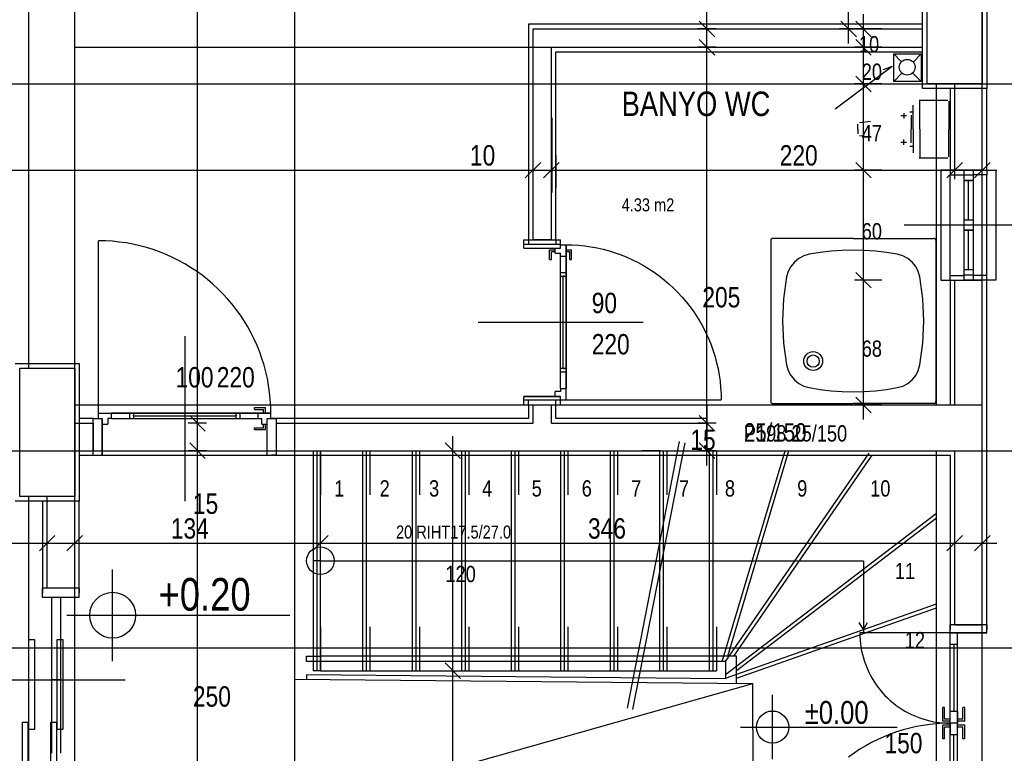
# Model space of a CAD drawing. Header units: centimetres. Extents: x 0 to 14595, y -30 to 2970.
# Tile 7 of 37: x 1812 to 2080, y 1455 to 1655. Entities that reach past the tile are written whole.
import ezdxf

# ---------------------------------------------------------------- set-up
doc = ezdxf.new("R2010")
doc.units = ezdxf.units.CM
doc.layers.add('ASN-KAPI', color=3, linetype='CONTINUOUS')
doc.layers.add('ASN-MIMARI', color=8, linetype='CONTINUOUS')
doc.styles.get("Standard").update_dxf_attribs({"font": 'arial.ttf', "width": 0.8})

msp = doc.modelspace()

# ---------------------------------------------------------------- linework, layer by layer
at = {"layer": 'ASN-KAPI'}
for points in [[(1814.15, 1461.35), (1814.15, 1485.85), (1815.65, 1485.85), (1815.65, 1461.35)], [(1821.9, 1461.35), (1821.9, 1485.85), (1823.4, 1485.85), (1823.4, 1461.35)], [(1812.4, 1438.85), (1812.4, 1463.35), (1813.9, 1463.35), (1813.9, 1438.85)], [(1820.15, 1438.85), (1820.15, 1463.35), (1821.65, 1463.35), (1821.65, 1438.85)]]:
    msp.add_lwpolyline(points, close=True, dxfattribs=at)
at = {"layer": 'ASN-MIMARI'}
for p, q in [((2074.15, 864.84), (2074.15, 2017.57)), ((2037.7, 1648.36), (2037.7, 1806.37)), ((2057.9, 1636.11), (2057.9, 1678.61)), ((2075.4, 1678.61), (2075.4, 1636.11)), ((1826.65, 1647.36), (2057.9, 1647.36)), ((2075.4, 1636.11), (2057.9, 1636.11)), ((1810.4, 1561.11), (1827.9, 1561.11)), ((1827.9, 1561.11), (1827.9, 1523.61)), ((1929.79, 1395.86), (1929.79, 1541.36)), ((1991.54, 1539.84), (1977.29, 1467.13)), ((1993.01, 1539.55), (1978.76, 1466.84)), ((1891.65, 1537.36), (1891.65, 1477.36)), ((1892.65, 1537.36), (1892.65, 1477.36)), ((1893.65, 1537.36), (1893.65, 1525.36)), ((1893.65, 1537.36), (2001.65, 1537.36)), ((1905.15, 1537.36), (1905.15, 1477.36)), ((1906.15, 1537.36), (1906.15, 1477.36)), ((1907.15, 1537.36), (1907.15, 1525.36)), ((1918.65, 1537.36), (1918.65, 1477.36)), ((1919.65, 1537.36), (1919.65, 1477.36)), ((1920.65, 1537.36), (1920.65, 1525.36)), ((1932.15, 1537.36), (1932.15, 1477.36)), ((1933.15, 1537.36), (1933.15, 1477.36)), ((1934.15, 1537.36), (1934.15, 1525.36)), ((1945.65, 1537.36), (1945.65, 1477.36)), ((1946.65, 1537.36), (1946.65, 1477.36)), ((1947.65, 1537.36), (1947.65, 1525.36)), ((1959.15, 1537.36), (1959.15, 1477.36)), ((1960.15, 1537.36), (1960.15, 1477.36)), ((1961.15, 1537.36), (1961.15, 1525.36)), ((1972.65, 1537.36), (1972.65, 1477.36)), ((1973.65, 1537.36), (1973.65, 1477.36)), ((1974.65, 1537.36), (1974.65, 1525.36)), ((1986.15, 1537.36), (1986.15, 1477.36)), ((1987.15, 1537.36), (1987.15, 1477.36)), ((1988.15, 1537.36), (1988.15, 1525.36)), ((1999.65, 1537.36), (1999.65, 1477.36)), ((2000.65, 1537.36), (2000.65, 1477.36)), ((2001.65, 1537.36), (2001.65, 1525.36)), ((2001.65, 1537.36), (2074.15, 1537.36)), ((2003.24, 1479.86), (2020.37, 1537.36)), ((2004.14, 1479.86), (2043.32, 1536.67)), ((2004.73, 1481.36), (2021.41, 1537.36)), ((2006.39, 1481.36), (2044.15, 1536.11)), ((2074.15, 1412.36), (2074.15, 1537.36)), ((1827.9, 1523.61), (1810.4, 1523.61)), ((2004.15, 1476.38), (2061.65, 1520.35)), ((2007.15, 1477.41), (2061.65, 1519.1)), ((1893.65, 1507.36), (1891.65, 1507.36)), ((1893.65, 1507.36), (1893.65, 1507.36)), ((1893.65, 1507.36), (1960.15, 1507.36)), ((1959.15, 1507.36), (2041.73, 1507.36)), ((2041.73, 1507.36), (2041.73, 1487.51)), ((2004.15, 1475.34), (2061.65, 1495.59)), ((2007.15, 1475.33), (2061.65, 1494.53)), ((2041.73, 1488.57), (2040.59, 1490.5)), ((2041.73, 1488.57), (2042.86, 1490.5)), ((1893.65, 1489.36), (1893.65, 1477.36)), ((1907.15, 1489.36), (1907.15, 1477.36)), ((1920.65, 1489.36), (1920.65, 1477.36)), ((1934.15, 1489.36), (1934.15, 1477.36)), ((1947.65, 1489.36), (1947.65, 1477.36)), ((1961.15, 1489.36), (1961.15, 1477.36)), ((1974.65, 1489.36), (1974.65, 1477.36)), ((1988.15, 1489.36), (1988.15, 1477.36)), ((2001.65, 1489.36), (2001.65, 1477.36)), ((2007.15, 1481.36), (1893.65, 1481.36)), ((2004.15, 1479.86), (1893.65, 1479.86)), ((2007.15, 1473.9), (2007.15, 1481.36)), ((1893.65, 1477.36), (1891.65, 1477.36)), ((1893.65, 1477.36), (2001.65, 1477.36)), ((1886.65, 1399.86), (1886.65, 1475.03)), ((1886.65, 1475.03), (2011.63, 1473.86)), ((1889.85, 1476.27), (1889.85, 1475)), ((1886.65, 1438.61), (2011.63, 1473.86)), ((2011.65, 1399.86), (2011.63, 1473.86))]:
    msp.add_line(p, q, dxfattribs=at)
for points in [[(1826.65, 864.84), (1826.65, 2016.11)], [(1886.65, 864.84), (1886.65, 2016.11)], [(1860.14, 950.76), (1860.14, 2008.86)], [(1999.07, 1533.36), (1999.07, 1811.37)], [(1814.15, 1559.86), (1814.15, 1787.37)], [(2059.15, 1637.36), (2059.15, 1677.36)], [(2074.15, 1677.36), (2074.15, 1637.36)], [(1996.95, 1654.48), (2001.2, 1650.23)], [(2035.57, 1654.48), (2039.82, 1650.23)], [(2039.66, 1654.48), (2043.9, 1650.23)], [(2041.78, 1545.86), (2041.78, 1656.36)], [(2057.9, 1653.61), (1950.4, 1653.61)], [(1950.4, 1653.61), (1950.4, 1594.86)], [(1951.65, 1652.36), (2057.9, 1652.36)], [(1951.65, 1594.86), (1951.65, 1652.36)], [(2001.57, 1652.36), (1996.57, 1652.36)], [(2042.7, 1652.36), (2035.2, 1652.36)], [(2046.78, 1652.36), (2039.28, 1652.36)], [(1996.95, 1649.48), (2001.2, 1645.23)], [(2039.66, 1649.48), (2043.9, 1645.23)], [(1826.65, 1559.86), (1826.65, 1647.36)], [(1956.65, 1647.36), (2057.9, 1647.36)], [(1956.65, 1594.86), (1956.65, 1647.36)], [(1957.9, 1646.11), (2057.9, 1646.11)], [(1957.9, 1594.86), (1957.9, 1646.11)], [(2001.57, 1647.36), (1996.57, 1647.36)], [(2046.78, 1647.36), (2039.28, 1647.36)], [(2050, 1645.55), (2057.5, 1645.55)], [(2050, 1638.05), (2050, 1645.55)], [(2050, 1645.55), (2052.15, 1643.41)], [(2057.5, 1645.55), (2055.28, 1643.34)], [(2057.5, 1645.55), (2057.5, 1638.05)], [(2049.6, 1642.14), (2034.07, 1630.44)], [(2049.6, 1642.14), (2047.14, 1641.21)], [(2039.66, 1639.48), (2043.9, 1635.23)], [(2050, 1638.05), (2052.26, 1640.32)], [(2057.5, 1638.05), (2050, 1638.05)], [(2057.5, 1638.05), (2055.17, 1640.38)], [(1471.65, 1637.36), (2084.15, 1637.36)], [(2046.78, 1637.36), (2039.28, 1637.36)], [(2074.15, 1637.36), (2059.15, 1637.36)], [(2061.65, 1549.86), (2061.65, 1637.36)], [(2065.4, 1636.1), (2065.4, 1613.86)], [(2066.65, 1613.86), (2066.65, 1637.36)], [(2074.15, 1613.86), (2074.15, 1637.36)], [(2074.15, 1549.86), (2074.15, 1637.36)], [(2075.4, 1613.86), (2075.4, 1636.1)], [(2056.91, 1632.91), (2064.81, 1632.91)], [(2057.15, 1625.06), (2057.15, 1632.91)], [(2065.04, 1632.68), (2065.04, 1625.06)], [(2055.29, 1625.06), (2055.29, 1631.55)], [(1956.76, 1628.11), (1956.76, 1607.78)], [(2053.51, 1628.69), (2051.96, 1628.69)], [(2052.73, 1629.4), (2052.73, 1627.9)], [(2054.36, 1629.75), (2055.29, 1629.75)], [(2054.81, 1628.82), (2054.81, 1625.06)], [(1957.9, 1617.94), (1957.9, 1626.92)], [(2040.2, 1625.06), (2040.2, 1626.35)], [(2040.2, 1625.06), (2040.2, 1623.77)], [(2040.64, 1626.82), (2043.65, 1627.21)], [(2054.81, 1621.3), (2054.81, 1625.06)], [(2055.29, 1625.06), (2055.29, 1618.57)], [(2057.15, 1625.06), (2057.15, 1617.21)], [(2065.04, 1617.44), (2065.04, 1625.06)], [(2040.64, 1623.3), (2043.65, 1622.91)], [(2052.73, 1620.72), (2052.73, 1622.22)], [(2053.51, 1621.43), (2051.96, 1621.43)], [(2054.36, 1620.37), (2055.29, 1620.37)], [(1957.9, 1617.94), (1957.9, 1608.96)], [(2056.91, 1617.21), (2064.81, 1617.21)], [(1542.65, 1613.86), (2078.15, 1613.86)], [(1953.77, 1615.98), (1949.53, 1611.73)], [(1951.65, 1611.36), (1951.65, 1616.36)], [(1958.77, 1615.98), (1954.53, 1611.73)], [(1956.65, 1611.36), (1956.65, 1616.36)], [(2046.78, 1613.86), (2039.28, 1613.86)], [(2039.66, 1615.98), (2043.9, 1611.73)], [(2069.15, 1613.86), (2062.9, 1613.86)], [(2062.9, 1613.86), (2062.9, 1583.86)], [(2068.77, 1615.98), (2064.53, 1611.73)], [(2065.4, 1613.86), (2065.4, 1612.61)], [(2066.65, 1611.36), (2066.65, 1616.36)], [(2074.15, 1613.86), (2066.65, 1613.86)], [(2069.15, 1613.86), (2069.15, 1612.46)], [(2071.65, 1613.86), (2069.15, 1613.86)], [(2071.65, 1613.86), (2071.65, 1612.46)], [(2071.65, 1613.86), (2077.9, 1613.86)], [(2076.27, 1615.98), (2072.03, 1611.73)], [(2074.15, 1611.36), (2074.15, 1616.36)], [(2075.4, 1613.86), (2075.4, 1612.61)], [(2077.9, 1613.86), (2077.9, 1583.86)], [(2065.4, 1585.11), (2065.4, 1612.61)], [(2065.4, 1612.61), (2069.15, 1612.61)], [(2069.15, 1612.46), (2069.15, 1611.06)], [(2071.65, 1612.46), (2069.15, 1612.46)], [(2075.4, 1612.61), (2071.65, 1612.61)], [(2071.65, 1612.46), (2071.65, 1611.06)], [(2075.4, 1585.11), (2075.4, 1612.61)], [(2069.15, 1611.06), (2069.15, 1600.26)], [(2070.35, 1611.06), (2069.15, 1611.06)], [(2069.15, 1611.06), (2071.65, 1611.06)], [(2070.4, 1611.06), (2070.35, 1611.06)], [(2070.35, 1611.06), (2070.35, 1600.26)], [(2071.65, 1611.06), (2070.4, 1611.06)], [(2071.65, 1611.06), (2071.65, 1600.26)], [(2097.9, 1598.86), (2052.9, 1598.86)], [(2069.15, 1600.26), (2069.15, 1598.86)], [(2070.35, 1600.26), (2069.15, 1600.26)], [(2071.65, 1600.26), (2069.15, 1600.26)], [(2069.15, 1598.86), (2069.15, 1597.46)], [(2071.65, 1598.86), (2069.15, 1598.86)], [(2070.4, 1600.26), (2070.35, 1600.26)], [(2071.65, 1600.26), (2070.4, 1600.26)], [(2071.65, 1600.26), (2071.65, 1598.86)], [(2071.65, 1598.86), (2071.65, 1597.46)], [(2016.99, 1595.23), (2016.87, 1595.22), (2016.76, 1595.18), (2016.67, 1595.12), (2016.58, 1595.04), (2016.52, 1594.94), (2016.48, 1594.83), (2016.47, 1594.72)], [(2038.97, 1595.23), (2016.99, 1595.23)], [(2038.97, 1595.23), (2060.96, 1595.23)], [(2061.47, 1594.72), (2061.46, 1594.83), (2061.42, 1594.94), (2061.36, 1595.04), (2061.28, 1595.12), (2061.18, 1595.18), (2061.07, 1595.22), (2060.96, 1595.23)], [(2069.15, 1597.46), (2069.15, 1586.66)], [(2070.35, 1597.46), (2069.15, 1597.46)], [(2069.15, 1597.46), (2071.65, 1597.46)], [(2070.4, 1597.46), (2070.35, 1597.46)], [(2070.35, 1597.46), (2070.35, 1586.66)], [(2071.65, 1597.46), (2070.4, 1597.46)], [(2071.65, 1597.46), (2071.65, 1586.66)], [(1835.04, 1594.57), (1833.15, 1594.61)], [(1833.15, 1547.61), (1833.15, 1594.61)], [(1836.93, 1594.45), (1835.04, 1594.57)], [(1838.82, 1594.26), (1836.93, 1594.45)], [(1840.69, 1594), (1838.82, 1594.26)], [(1842.55, 1593.66), (1840.69, 1594)], [(1844.4, 1593.24), (1842.55, 1593.66)], [(1846.23, 1592.75), (1844.4, 1593.24)], [(1848.03, 1592.19), (1846.23, 1592.75)], [(1949.15, 1592.61), (1949.15, 1594.86)], [(1949.15, 1594.86), (1959.15, 1594.86)], [(1957.9, 1593.61), (1949.15, 1593.61)], [(1949.15, 1592.61), (1957.65, 1592.61)], [(1949.15, 1592.61), (1959.15, 1592.61)], [(1950.4, 1594.86), (1950.4, 1593.61)], [(1959.15, 1593.61), (1950.4, 1593.61)], [(1956.65, 1594.86), (1951.65, 1594.86)], [(1957.65, 1592.16), (1957.65, 1592.61)], [(1957.65, 1591.26), (1957.65, 1592.61)], [(1957.65, 1592.61), (1959.15, 1592.61)], [(1957.9, 1594.86), (1957.9, 1593.61)], [(1959.15, 1593.51), (1959.15, 1594.86)], [(1959.15, 1592.61), (1959.15, 1594.86)], [(1959.15, 1593.51), (1960.65, 1593.51)], [(1959.15, 1592.61), (1959.15, 1593.51)], [(1960.65, 1592.16), (1960.65, 1593.51)], [(1960.65, 1593.51), (1960.65, 1590.36)], [(1960.65, 1593.51), (1962.35, 1593.47)], [(1962.35, 1593.47), (1964.05, 1593.37)], [(1964.05, 1593.37), (1965.75, 1593.2)], [(1965.75, 1593.2), (1967.44, 1592.96)], [(1967.44, 1592.96), (1969.11, 1592.65)], [(1969.11, 1592.65), (1970.77, 1592.28)], [(2016.47, 1594.72), (2016.47, 1550.75)], [(2061.47, 1594.72), (2061.47, 1550.75)], [(1849.82, 1591.55), (1848.03, 1592.19)], [(1851.57, 1590.85), (1849.82, 1591.55)], [(1853.3, 1590.07), (1851.57, 1590.85)], [(1854.99, 1589.22), (1853.3, 1590.07)], [(1956.15, 1592.16), (1957.65, 1592.16)], [(1956.15, 1589.46), (1956.15, 1592.16)], [(1956.65, 1589.46), (1956.65, 1591.71)], [(1956.65, 1591.71), (1957.65, 1591.71)], [(1957.65, 1591.71), (1957.65, 1592.16)], [(1957.65, 1591.26), (1957.65, 1591.71)], [(1957.65, 1591.26), (1959.15, 1591.26)], [(1959.15, 1590.36), (1959.15, 1591.26)], [(1959.15, 1590.36), (1960.65, 1590.36)], [(1959.15, 1585.86), (1959.15, 1590.36)], [(1959.15, 1554.36), (1959.15, 1590.36)], [(1960.65, 1591.71), (1960.65, 1592.16)], [(1960.65, 1592.16), (1962.15, 1592.16)], [(1960.65, 1590.36), (1960.65, 1591.71)], [(1960.65, 1591.71), (1961.65, 1591.71)], [(1960.65, 1585.86), (1960.65, 1590.36)], [(1960.65, 1590.36), (1960.65, 1554.36)], [(1961.65, 1589.46), (1961.65, 1591.71)], [(1962.15, 1589.46), (1962.15, 1592.16)], [(1970.77, 1592.28), (1972.42, 1591.84)], [(1972.42, 1591.84), (1974.05, 1591.33)], [(1974.05, 1591.33), (1975.65, 1590.76)], [(1975.65, 1590.76), (1977.23, 1590.12)], [(1977.23, 1590.12), (1978.78, 1589.42)], [(2026.97, 1590.92), (2025.48, 1590.49), (2024.12, 1589.77), (2022.92, 1588.79), (2021.94, 1587.59), (2021.22, 1586.22), (2020.79, 1584.74)], [(2038.97, 1592.02), (2035.96, 1591.95), (2032.95, 1591.74), (2029.95, 1591.4), (2026.97, 1590.92)], [(2050.97, 1590.92), (2048, 1591.4), (2045, 1591.74), (2041.99, 1591.95), (2038.97, 1592.02)], [(2057.16, 1584.74), (2056.72, 1586.22), (2056, 1587.59), (2055.03, 1588.79), (2053.83, 1589.77), (2052.46, 1590.49), (2050.97, 1590.92)], [(1856.65, 1588.31), (1854.99, 1589.22)], [(1858.27, 1587.33), (1856.65, 1588.31)], [(1859.85, 1586.29), (1858.27, 1587.33)], [(1956.15, 1589.46), (1956.65, 1589.46)], [(1961.65, 1589.46), (1962.15, 1589.46)], [(1978.78, 1589.42), (1980.31, 1588.66)], [(1980.31, 1588.66), (1981.8, 1587.84)], [(1981.8, 1587.84), (1983.26, 1586.96)], [(1983.26, 1586.96), (1984.68, 1586.02)], [(1861.39, 1585.18), (1859.85, 1586.29)], [(1862.88, 1584.01), (1861.39, 1585.18)], [(1959.15, 1558.86), (1959.15, 1585.86)], [(1960.65, 1585.86), (1959.15, 1585.86)], [(1959.15, 1584.96), (1960.65, 1584.96)], [(1959.89, 1559.76), (1959.89, 1584.96)], [(1960.1, 1584.96), (1959.9, 1584.96)], [(1960.65, 1558.86), (1960.65, 1585.86)], [(1984.68, 1586.02), (1986.06, 1585.02)], [(1986.06, 1585.02), (1987.4, 1583.97)], [(2020.79, 1584.74), (2019.96, 1578.76), (2019.69, 1572.73), (2019.96, 1566.71), (2020.79, 1560.73)], [(2039.66, 1585.98), (2043.9, 1581.73)], [(2057.16, 1560.73), (2057.98, 1566.71), (2058.26, 1572.73), (2057.98, 1578.76), (2057.16, 1584.74)], [(2065.4, 1583.86), (2065.4, 1585.11)], [(2065.4, 1585.11), (2069.15, 1585.11)], [(2069.15, 1586.66), (2069.15, 1585.26)], [(2070.35, 1586.66), (2069.15, 1586.66)], [(2071.65, 1586.66), (2069.15, 1586.66)], [(2069.15, 1585.26), (2069.15, 1583.86)], [(2071.65, 1585.26), (2069.15, 1585.26)], [(2070.4, 1586.66), (2070.35, 1586.66)], [(2071.65, 1586.66), (2070.4, 1586.66)], [(2071.65, 1586.66), (2071.65, 1585.26)], [(2071.65, 1585.26), (2071.65, 1583.86)], [(2075.4, 1585.11), (2071.65, 1585.11)], [(2075.4, 1583.86), (2075.4, 1585.11)], [(1864.32, 1582.79), (1862.88, 1584.01)], [(1865.71, 1581.5), (1864.32, 1582.79)], [(1987.4, 1583.97), (1988.7, 1582.87)], [(1988.7, 1582.87), (1989.95, 1581.71)], [(1989.95, 1581.71), (1991.16, 1580.51)], [(2046.78, 1583.86), (2039.28, 1583.86)], [(2062.9, 1583.86), (2069.15, 1583.86)], [(2065.4, 1583.86), (2065.4, 1549.86)], [(2066.65, 1549.86), (2066.65, 1583.86)], [(2066.65, 1583.86), (2074.15, 1583.86)], [(2071.65, 1583.86), (2069.15, 1583.86)], [(2077.9, 1583.86), (2071.65, 1583.86)], [(2074.15, 1549.86), (2074.15, 1583.86)], [(2075.4, 1537.36), (2075.4, 1583.86)], [(1867.05, 1580.16), (1865.71, 1581.5)], [(1868.33, 1578.77), (1867.05, 1580.16)], [(1991.16, 1580.51), (1992.31, 1579.26)], [(1992.31, 1579.26), (1993.42, 1577.96)], [(1869.56, 1577.33), (1868.33, 1578.77)], [(1870.72, 1575.84), (1869.56, 1577.33)], [(1993.42, 1577.96), (1994.47, 1576.62)], [(1994.47, 1576.62), (1995.46, 1575.24)], [(1871.83, 1574.31), (1870.72, 1575.84)], [(1872.88, 1572.73), (1871.83, 1574.31)], [(1995.46, 1575.24), (1996.4, 1573.81)], [(1996.4, 1573.81), (1997.28, 1572.36)], [(1873.85, 1571.11), (1872.88, 1572.73)], [(1874.77, 1569.45), (1873.85, 1571.11)], [(1981.65, 1572.36), (1936.65, 1572.36)], [(1997.28, 1572.36), (1998.11, 1570.86)], [(1998.11, 1570.86), (1998.87, 1569.34)], [(1856.65, 1568.61), (1856.65, 1523.61)], [(1875.61, 1567.75), (1874.77, 1569.45)], [(1998.87, 1569.34), (1999.57, 1567.79)], [(1876.39, 1566.03), (1875.61, 1567.75)], [(1877.1, 1564.27), (1876.39, 1566.03)], [(1999.57, 1567.79), (2000.2, 1566.21)], [(2000.2, 1566.21), (2000.77, 1564.6)], [(1877.73, 1562.49), (1877.1, 1564.27)], [(2000.77, 1564.6), (2001.28, 1562.97)], [(2001.28, 1562.97), (2001.72, 1561.33)], [(1878.3, 1560.68), (1877.73, 1562.49)], [(1878.79, 1558.85), (1878.3, 1560.68)], [(2001.72, 1561.33), (2002.1, 1559.67)], [(2020.79, 1560.73), (2021.22, 1559.25), (2021.94, 1557.88), (2022.92, 1556.68), (2024.12, 1555.7), (2025.48, 1554.98), (2026.97, 1554.55)], [(2050.97, 1554.55), (2052.46, 1554.98), (2053.83, 1555.7), (2055.03, 1556.68), (2056, 1557.88), (2056.72, 1559.25), (2057.16, 1560.73)], [(1811.65, 1524.86), (1811.65, 1559.86)], [(1811.65, 1559.86), (1826.65, 1559.86)], [(1826.65, 1559.86), (1826.65, 1524.86)], [(1879.2, 1557.01), (1878.79, 1558.85)], [(1960.65, 1559.76), (1959.15, 1559.76)], [(1959.15, 1554.36), (1959.15, 1558.86)], [(1959.15, 1558.86), (1960.65, 1558.86)], [(1959.9, 1559.76), (1960.1, 1559.76)], [(1960.65, 1554.36), (1960.65, 1558.86)], [(2002.1, 1559.67), (2002.4, 1557.99)], [(2002.4, 1557.99), (2002.64, 1556.31)], [(1879.54, 1555.15), (1879.2, 1557.01)], [(1879.81, 1553.27), (1879.54, 1555.15)], [(2002.64, 1556.31), (2002.81, 1554.61)], [(1880, 1551.39), (1879.81, 1553.27)], [(1949.15, 1552.11), (1957.65, 1552.11)], [(1949.15, 1549.86), (1949.15, 1552.11)], [(1959.15, 1552.11), (1949.15, 1552.11)], [(1957.65, 1552.11), (1957.65, 1553.46)], [(1959.15, 1553.46), (1957.65, 1553.46)], [(1957.65, 1552.11), (1959.15, 1552.11)], [(1959.15, 1554.36), (1960.65, 1554.36)], [(1959.15, 1554.36), (1959.15, 1553.46)], [(1959.15, 1551.21), (1959.15, 1552.11)], [(1959.15, 1549.86), (1959.15, 1552.11)], [(1960.65, 1551.21), (1960.65, 1554.36)], [(2002.81, 1554.61), (2002.92, 1552.91)], [(2002.92, 1552.91), (2002.95, 1551.21)], [(2026.97, 1554.55), (2029.95, 1554.07), (2032.95, 1553.72), (2035.96, 1553.52), (2038.97, 1553.45)], [(2038.97, 1553.45), (2041.99, 1553.52), (2045, 1553.72), (2048, 1554.07), (2050.97, 1554.55)], [(1826.65, 1549.86), (1999.15, 1549.86)], [(1880.11, 1549.5), (1880, 1551.39)], [(1880.15, 1547.61), (1880.11, 1549.5)], [(1957.9, 1551.11), (1949.15, 1551.11)], [(1949.15, 1549.86), (1959.15, 1549.86)], [(1950.4, 1549.86), (1950.4, 1551.11)], [(1959.15, 1551.11), (1950.4, 1551.11)], [(1950.4, 1549.86), (1950.4, 1546.11)], [(1951.65, 1544.86), (1951.65, 1549.86)], [(1951.65, 1549.86), (1956.65, 1549.86)], [(1956.65, 1544.86), (1956.65, 1549.86)], [(1957.9, 1549.86), (1957.9, 1551.11)], [(1957.9, 1546.11), (1957.9, 1549.86)], [(1959.15, 1549.86), (1959.15, 1551.21)], [(1959.15, 1551.21), (1960.65, 1551.21)], [(1960.65, 1551.21), (2002.95, 1551.21)], [(1999.15, 1537.36), (1999.15, 1549.86)], [(1999.15, 1549.86), (2074.15, 1549.86)], [(1999.15, 1537.36), (1999.15, 1549.86)], [(1999.15, 1549.86), (2074.15, 1549.86)], [(2016.47, 1550.75), (2016.48, 1550.63), (2016.52, 1550.52), (2016.58, 1550.43), (2016.67, 1550.35), (2016.76, 1550.28), (2016.87, 1550.25), (2016.99, 1550.23)], [(2016.99, 1550.23), (2038.97, 1550.23)], [(2060.96, 1550.23), (2038.97, 1550.23)], [(2046.78, 1549.86), (2039.28, 1549.86)], [(2039.66, 1551.98), (2043.9, 1547.73)], [(2060.96, 1550.23), (2061.07, 1550.25), (2061.18, 1550.28), (2061.28, 1550.35), (2061.36, 1550.43), (2061.42, 1550.52), (2061.46, 1550.63), (2061.47, 1550.75)], [(2074.15, 1537.36), (2074.15, 1549.86)], [(2074.15, 1537.36), (2074.15, 1549.86)], [(1833.15, 1546.11), (1833.15, 1547.61)], [(1833.15, 1547.61), (1836.65, 1547.61)], [(1836.65, 1546.11), (1836.65, 1547.61)], [(1836.65, 1547.61), (1841.65, 1547.61)], [(1876.65, 1547.61), (1836.65, 1547.61)], [(1841.65, 1547.61), (1871.65, 1547.61)], [(1841.65, 1546.11), (1841.65, 1547.61)], [(1842.65, 1547.61), (1842.65, 1546.11)], [(1842.65, 1546.86), (1842.65, 1547.06)], [(1842.65, 1546.84), (1870.65, 1546.84)], [(1858.02, 1546.98), (1862.27, 1542.73)], [(1870.65, 1546.11), (1870.65, 1547.61)], [(1870.65, 1547.06), (1870.65, 1546.86)], [(1871.65, 1547.61), (1876.65, 1547.61)], [(1871.65, 1547.61), (1871.65, 1546.11)], [(1875.65, 1549.11), (1878.65, 1549.11)], [(1875.65, 1548.61), (1875.65, 1549.11)], [(1875.65, 1548.61), (1878.15, 1548.61)], [(1876.65, 1547.61), (1878.15, 1547.61)], [(1876.65, 1546.11), (1876.65, 1547.61)], [(1880.15, 1547.61), (1876.65, 1547.61)], [(1878.15, 1547.61), (1878.15, 1548.61)], [(1878.15, 1547.61), (1878.65, 1547.61)], [(1878.65, 1547.61), (1878.65, 1549.11)], [(1878.65, 1547.61), (1880.15, 1547.61)], [(1880.15, 1546.11), (1880.15, 1547.61)], [(1996.95, 1546.98), (2001.2, 1542.73)], [(1826.65, 1544.86), (1831.65, 1544.86)], [(1831.65, 1546.11), (1827.91, 1546.11)], [(1831.65, 1546.11), (1832.9, 1546.11)], [(1831.65, 1546.11), (1833.15, 1546.11)], [(1831.65, 1536.11), (1831.65, 1546.11)], [(1831.65, 1546.11), (1834.15, 1546.11)], [(1831.65, 1544.86), (1831.65, 1537.36)], [(1833.15, 1546.11), (1834.15, 1546.11)], [(1834.15, 1544.61), (1834.15, 1546.11)], [(1834.15, 1546.11), (1834.15, 1536.11)], [(1834.15, 1536.11), (1834.15, 1544.61)], [(1834.15, 1544.61), (1835.65, 1544.61)], [(1836.65, 1546.11), (1835.65, 1546.11)], [(1835.65, 1546.11), (1835.65, 1544.61)], [(1836.65, 1546.11), (1841.65, 1546.11)], [(1836.65, 1546.11), (1876.65, 1546.11)], [(1841.65, 1546.11), (1871.65, 1546.11)], [(1862.64, 1544.86), (1857.64, 1544.86)], [(1871.65, 1546.11), (1876.65, 1546.11)], [(1876.65, 1546.11), (1877.65, 1546.11)], [(1877.65, 1544.61), (1877.65, 1546.11)], [(1877.65, 1544.61), (1878.15, 1544.61)], [(1877.65, 1544.61), (1879.15, 1544.61)], [(1878.15, 1544.61), (1878.65, 1544.61)], [(1878.15, 1543.61), (1878.15, 1544.61)], [(1878.65, 1544.61), (1879.15, 1544.61)], [(1878.65, 1543.11), (1878.65, 1544.61)], [(1879.15, 1536.11), (1879.15, 1546.11)], [(1879.15, 1546.11), (1881.65, 1546.11)], [(1879.15, 1544.61), (1879.15, 1546.11)], [(1879.15, 1546.11), (1880.15, 1546.11)], [(1879.15, 1536.11), (1879.15, 1544.61)], [(1880.15, 1546.11), (1881.65, 1546.11)], [(1881.65, 1546.11), (1880.4, 1546.11)], [(1950.4, 1546.11), (1881.65, 1546.11)], [(1881.65, 1536.11), (1881.65, 1546.11)], [(1881.65, 1544.86), (1951.65, 1544.86)], [(1881.65, 1537.36), (1881.65, 1544.86)], [(1956.65, 1544.86), (1999.15, 1544.86)], [(1999.15, 1546.11), (1957.9, 1546.11)], [(2001.57, 1544.86), (1996.57, 1544.86)], [(1875.65, 1543.11), (1875.65, 1543.61)], [(1875.65, 1543.61), (1878.15, 1543.61)], [(1875.65, 1543.11), (1878.65, 1543.11)], [(1858.02, 1539.48), (1862.27, 1535.23)], [(1927.67, 1539.48), (1931.91, 1535.23)], [(1996.95, 1539.48), (2001.2, 1535.23)], [(1471.65, 1537.36), (2084.15, 1537.36)], [(1826.65, 1537.36), (1831.65, 1537.36)], [(1826.65, 1537.36), (1893.65, 1537.36)], [(1827.91, 1537.36), (1999.15, 1537.36)], [(1827.91, 1536.11), (1831.65, 1536.11)], [(1827.91, 1536.11), (1999.15, 1536.11)], [(1831.65, 1536.11), (1832.9, 1536.11)], [(1831.65, 1536.11), (1834.15, 1536.11)], [(1862.64, 1537.36), (1857.64, 1537.36)], [(1879.15, 1536.11), (1881.65, 1536.11)], [(1881.65, 1536.11), (1880.4, 1536.11)], [(1881.65, 1537.36), (1893.65, 1537.36)], [(1881.65, 1536.11), (1893.65, 1536.11)], [(1893.65, 1537.36), (1999.15, 1537.36)], [(1893.65, 1537.36), (1999.15, 1537.36)], [(1893.65, 1537.36), (1999.15, 1537.36)], [(1893.65, 1477.36), (1893.65, 1537.36)], [(1893.65, 1477.36), (1893.65, 1537.36)], [(1893.65, 1536.11), (1999.15, 1536.11)], [(1924.79, 1537.36), (1932.29, 1537.36)], [(1986.45, 1537.36), (1981.45, 1537.36)], [(2001.57, 1537.36), (1996.57, 1537.36)], [(1999.15, 1537.36), (2074.15, 1537.36)], [(1999.15, 1537.36), (2074.15, 1537.36)], [(1999.15, 1537.36), (2074.15, 1537.36)], [(1999.15, 1536.11), (2065.4, 1536.11)], [(1999.15, 1536.11), (2065.4, 1536.11)], [(2061.65, 1412.36), (2061.65, 1537.36)], [(2065.4, 1536.11), (2065.4, 1489.86)], [(2066.65, 1489.86), (2066.65, 1537.36)], [(2074.15, 1489.86), (2074.15, 1537.36)], [(2075.4, 1489.86), (2075.4, 1537.36)], [(1826.65, 1524.86), (1811.65, 1524.86)], [(1814.15, 1424.86), (1814.15, 1524.86)], [(1817.9, 1523.6), (1817.9, 1499.86)], [(1819.15, 1499.86), (1819.15, 1524.86)], [(1826.65, 1499.86), (1826.65, 1524.86)], [(1826.65, 1424.86), (1826.65, 1524.86)], [(1827.9, 1499.86), (1827.9, 1523.6)], [(1819.15, 1509.64), (1819.15, 1514.64)], [(1826.65, 1509.64), (1826.65, 1514.64)], [(1893.65, 1509.64), (1893.65, 1514.64)], [(2066.65, 1509.64), (2066.65, 1514.64)], [(2074.15, 1509.64), (2074.15, 1514.64)], [(1542.65, 1512.14), (2078.15, 1512.14)], [(1821.27, 1514.27), (1817.03, 1510.02)], [(1828.77, 1514.27), (1824.53, 1510.02)], [(1895.77, 1514.27), (1891.53, 1510.02)], [(2068.77, 1514.27), (2064.53, 1510.02)], [(2076.27, 1514.27), (2072.03, 1510.02)], [(1837, 1480), (1837, 1505)], [(1817.9, 1499.86), (1817.9, 1498.61)], [(1817.9, 1497.36), (1817.9, 1499.86)], [(1827.9, 1499.86), (1817.9, 1499.86)], [(1826.65, 1499.86), (1819.15, 1499.86)], [(1827.9, 1499.86), (1827.9, 1498.61)], [(1827.9, 1497.36), (1827.9, 1499.86)], [(1820.4, 1497.36), (1817.9, 1497.36)], [(1827.9, 1497.36), (1817.9, 1497.36)], [(1822.9, 1497.36), (1820.4, 1497.36)], [(1820.4, 1494.86), (1820.4, 1497.36)], [(1827.9, 1497.36), (1822.9, 1497.36)], [(1822.9, 1494.86), (1822.9, 1497.36)], [(1820.4, 1477.36), (1820.4, 1494.86)], [(1822.9, 1477.36), (1822.9, 1494.86)], [(1824.5, 1492.5), (1849.5, 1492.5)], [(1849.5, 1492.5), (1885.35, 1492.5)], [(2040.76, 1487.71), (2040.78, 1486.72)], [(2065.4, 1487.71), (2040.76, 1487.71)], [(2065.4, 1489.86), (2065.4, 1488.61)], [(2075.4, 1489.86), (2065.4, 1489.86)], [(2065.4, 1487.71), (2065.4, 1489.86)], [(2067.4, 1487.71), (2065.4, 1487.71)], [(2065.4, 1484.5), (2065.4, 1487.71)], [(2065.4, 1487.71), (2075.4, 1487.71)], [(2066.65, 1489.86), (2074.15, 1489.86)], [(2075.4, 1487.71), (2067.4, 1487.71)], [(2067.4, 1484.5), (2067.4, 1487.71)], [(2075.4, 1489.86), (2075.4, 1488.61)], [(2075.4, 1487.71), (2075.4, 1489.86)], [(2040.78, 1486.72), (2040.84, 1485.73)], [(2040.84, 1485.73), (2040.94, 1484.74)], [(1471.65, 1483.62), (2084.15, 1483.62)], [(2040.94, 1484.74), (2041.08, 1483.76)], [(2041.08, 1483.76), (2041.26, 1482.78)], [(2041.26, 1482.78), (2041.47, 1481.82)], [(2065.4, 1466.28), (2065.4, 1484.5)], [(2065.4, 1484.5), (2065.4, 1484.5)], [(2067.4, 1484.5), (2065.4, 1484.5)], [(2066.4, 1484.5), (2066.4, 1466.28)], [(2067.4, 1466.28), (2067.4, 1484.5)], [(1889.85, 1479.86), (1889.85, 1481.36)], [(1889.85, 1481.36), (1893.65, 1481.36)], [(2004.15, 1479.86), (2004.15, 1475.2), (1889.85, 1476.27)], [(1893.65, 1479.86), (1889.85, 1479.86)], [(2041.47, 1481.82), (2041.73, 1480.86)], [(2041.73, 1480.86), (2042.03, 1479.91)], [(2042.03, 1479.91), (2042.36, 1478.97)], [(1820.4, 1474.86), (1820.4, 1477.36)], [(1822.9, 1474.86), (1822.9, 1477.36)], [(1924.79, 1477.36), (1932.29, 1477.36)], [(1927.67, 1479.48), (1931.91, 1475.23)], [(2042.36, 1478.97), (2042.73, 1478.05)], [(2042.73, 1478.05), (2043.14, 1477.15)], [(2043.14, 1477.15), (2043.58, 1476.26)], [(1795.4, 1474.86), (1840.4, 1474.86)], [(1820.4, 1472.36), (1820.4, 1474.86)], [(1822.9, 1474.86), (1820.4, 1474.86)], [(1822.9, 1472.36), (1822.9, 1474.86)], [(2043.58, 1476.26), (2044.06, 1475.39)], [(2044.06, 1475.39), (2044.57, 1474.54)], [(2044.57, 1474.54), (2045.12, 1473.71)], [(1820.4, 1454.86), (1820.4, 1472.36)], [(1822.9, 1454.86), (1822.9, 1472.36)], [(2045.12, 1473.71), (2045.7, 1472.91)], [(2045.7, 1472.91), (2046.31, 1472.13)], [(2046.31, 1472.13), (2046.96, 1471.37)], [(2016.97, 1453.23), (2016.97, 1470.78)], [(2046.96, 1471.37), (2047.63, 1470.64)], [(2047.63, 1470.64), (2048.33, 1469.94)], [(2048.33, 1469.94), (2049.06, 1469.27)], [(2049.06, 1469.27), (2049.82, 1468.62)], [(2049.82, 1468.62), (2050.6, 1468.01)], [(2050.6, 1468.01), (2051.4, 1467.43)], [(2051.4, 1467.43), (2052.23, 1466.89)], [(2052.23, 1466.89), (2053.08, 1466.37)], [(2053.08, 1466.37), (2053.95, 1465.89)], [(2063.4, 1463.61), (2063.4, 1467.36)], [(2063.9, 1467.36), (2063.4, 1467.36)], [(2063.9, 1464.14), (2063.9, 1467.36)], [(2065.4, 1466.28), (2065.4, 1466.28)], [(2065.4, 1464.14), (2065.4, 1466.28)], [(2067.4, 1466.28), (2065.4, 1466.28)], [(2065.4, 1463.07), (2065.4, 1466.28)], [(2067.4, 1464.14), (2067.4, 1466.28)], [(2067.4, 1466.28), (2067.4, 1463.07)], [(2069.4, 1467.36), (2068.9, 1467.36)], [(2068.9, 1464.14), (2068.9, 1467.36)], [(2069.4, 1463.61), (2069.4, 1467.36)], [(2053.95, 1465.89), (2054.84, 1465.45)], [(2054.84, 1465.45), (2055.74, 1465.04)], [(2055.74, 1465.04), (2056.66, 1464.67)], [(2056.66, 1464.67), (2057.6, 1464.34)], [(2057.6, 1464.34), (2058.55, 1464.04)], [(2058.55, 1464.04), (2059.5, 1463.79)], [(2059.5, 1463.79), (2060.47, 1463.57)], [(2060.47, 1463.57), (2061.45, 1463.39)], [(2065.4, 1463.61), (2063.4, 1463.61)], [(2065.4, 1464.14), (2063.9, 1464.14)], [(2065.4, 1463.61), (2065.4, 1464.14)], [(2065.4, 1463.07), (2065.4, 1463.61)], [(2067.4, 1463.61), (2067.4, 1464.14)], [(2068.9, 1464.14), (2067.4, 1464.14)], [(2067.4, 1463.07), (2067.4, 1463.61)], [(2069.4, 1463.61), (2067.4, 1463.61)], [(2008.19, 1462), (2025.75, 1462)], [(2025.75, 1462), (2050.92, 1462)], [(2052.58, 1461.25), (2050.81, 1460.7)], [(2054.38, 1461.73), (2052.58, 1461.25)], [(2056.19, 1462.14), (2054.38, 1461.73)], [(2058.01, 1462.47), (2056.19, 1462.14)], [(2059.85, 1462.73), (2058.01, 1462.47)], [(2061.69, 1462.92), (2059.85, 1462.73)], [(2061.45, 1463.39), (2062.43, 1463.25)], [(2063.55, 1463.03), (2061.69, 1462.92)], [(2062.43, 1463.25), (2063.42, 1463.15)], [(2065.4, 1462.53), (2063.4, 1462.53)], [(2063.4, 1458.78), (2063.4, 1462.53)], [(2063.42, 1463.15), (2064.41, 1463.09)], [(2065.4, 1463.07), (2063.55, 1463.03)], [(2063.9, 1458.78), (2063.9, 1462)], [(2065.4, 1462), (2063.9, 1462)], [(2064.41, 1463.09), (2065.4, 1463.07)], [(2065.4, 1462.53), (2065.4, 1463.07)], [(2067.4, 1463.07), (2065.4, 1463.07)], [(2065.4, 1463.07), (2065.4, 1459.86)], [(2065.4, 1462), (2065.4, 1462.53)], [(2065.4, 1459.86), (2065.4, 1462)], [(2067.4, 1462.53), (2067.4, 1463.07)], [(2067.4, 1459.86), (2067.4, 1463.07)], [(2067.4, 1462), (2067.4, 1462.53)], [(2069.4, 1462.53), (2067.4, 1462.53)], [(2067.4, 1459.86), (2067.4, 1462)], [(2068.9, 1462), (2067.4, 1462)], [(2068.9, 1458.78), (2068.9, 1462)], [(2069.4, 1458.78), (2069.4, 1462.53)], [(2045.65, 1458.62), (2043.99, 1457.79)], [(2047.34, 1459.38), (2045.65, 1458.62)], [(2049.06, 1460.08), (2047.34, 1459.38)], [(2050.81, 1460.7), (2049.06, 1460.08)], [(2063.9, 1458.78), (2063.4, 1458.78)], [(2065.4, 1420.21), (2065.4, 1459.86)], [(2065.4, 1459.86), (2065.4, 1459.86)], [(2067.4, 1459.86), (2065.4, 1459.86)], [(2066.4, 1420.21), (2066.4, 1459.86)], [(2067.4, 1420.21), (2067.4, 1459.86)], [(2069.4, 1458.78), (2068.9, 1458.78)], [(2040.78, 1455.94), (2039.23, 1454.92)], [(2042.37, 1456.9), (2040.78, 1455.94)], [(2043.99, 1457.79), (2042.37, 1456.9)], [(2039.23, 1454.92), (2037.72, 1453.83)]]:
    msp.add_lwpolyline(points, dxfattribs=at)
for centre, radius in [((2053.68, 1641.92), 2.14), ((2028.04, 1561.8), 2.57), ((2028.04, 1561.8), 1.67), ((1893.65, 1507.36), 3.75), ((1837, 1492.5), 6.25), ((2016.97, 1462), 4.39)]:
    msp.add_circle(centre, radius, dxfattribs=at)

# ---------------------------------------------------------------- texts
at = {"layer": 'ASN-MIMARI', "width": 0.8}
for s, height, p in [('10', 4.444, (2040.53, 1645.97)), ('20', 4.444, (2041.28, 1638.47)), ('BANYO WC', 6.667, (1975.81, 1628.61)), ('47', 4.444, (2041.28, 1621.72)), ('10', 5.556, (1934.44, 1615.11)), ('220', 5.556, (2018.92, 1615.11)), ('4.33 m2', 3.556, (1975.81, 1602.61)), ('60', 4.444, (2041.28, 1594.97)), ('205', 5.556, (1997.82, 1576.43)), ('90', 5.556, (1967.65, 1574.86)), ('220', 5.556, (1967.65, 1563.61)), ('68', 4.444, (2041.28, 1562.97)), ('100', 5.556, (1854.15, 1554.61)), ('220', 5.556, (1865.4, 1554.61)), ('25/150', 5, (2009.15, 1539.86)), ('P198 25/150', 4.4444, (2009.15, 1539.86)), ('15', 5.556, (1994.54, 1537.57)), ('1', 4.44, (1897.43, 1524.86)), ('2', 4.44, (1909.8, 1524.86)), ('3', 4.44, (1923.3, 1524.86)), ('4', 4.44, (1937.77, 1524.86)), ('5', 4.44, (1951.27, 1524.86)), ('6', 4.44, (1964.92, 1524.86)), ('7', 4.44, (1978.42, 1524.86)), ('7', 4.44, (1991.44, 1524.86)), ('8', 4.44, (2003.97, 1524.86)), ('9', 4.44, (2023.68, 1524.86)), ('10', 4.444, (2043.59, 1524.86)), ('15', 5.556, (1858.89, 1520.14)), ('134', 5.556, (1852.87, 1513.39)), ('20 RIHT17.5/27.0', 3.5556, (1914.28, 1513.41)), ('346', 5.556, (1966.63, 1513.39)), ('11', 4.444, (2050.31, 1502.34)), ('120', 4.444, (1927.75, 1501.53)), ('+0.20', 8.889, (1849.5, 1493.75)), ('12', 4.444, (2053.02, 1483.48)), ('250', 5.556, (1858.89, 1467.57)), ('%%p0.00', 6.241, (2025.75, 1462.88)), ('150', 5.556, (2047.49, 1454.86))]:
    msp.add_text(s, height=height, dxfattribs=at).set_placement(p)

doc.saveas('drawing.dxf')
